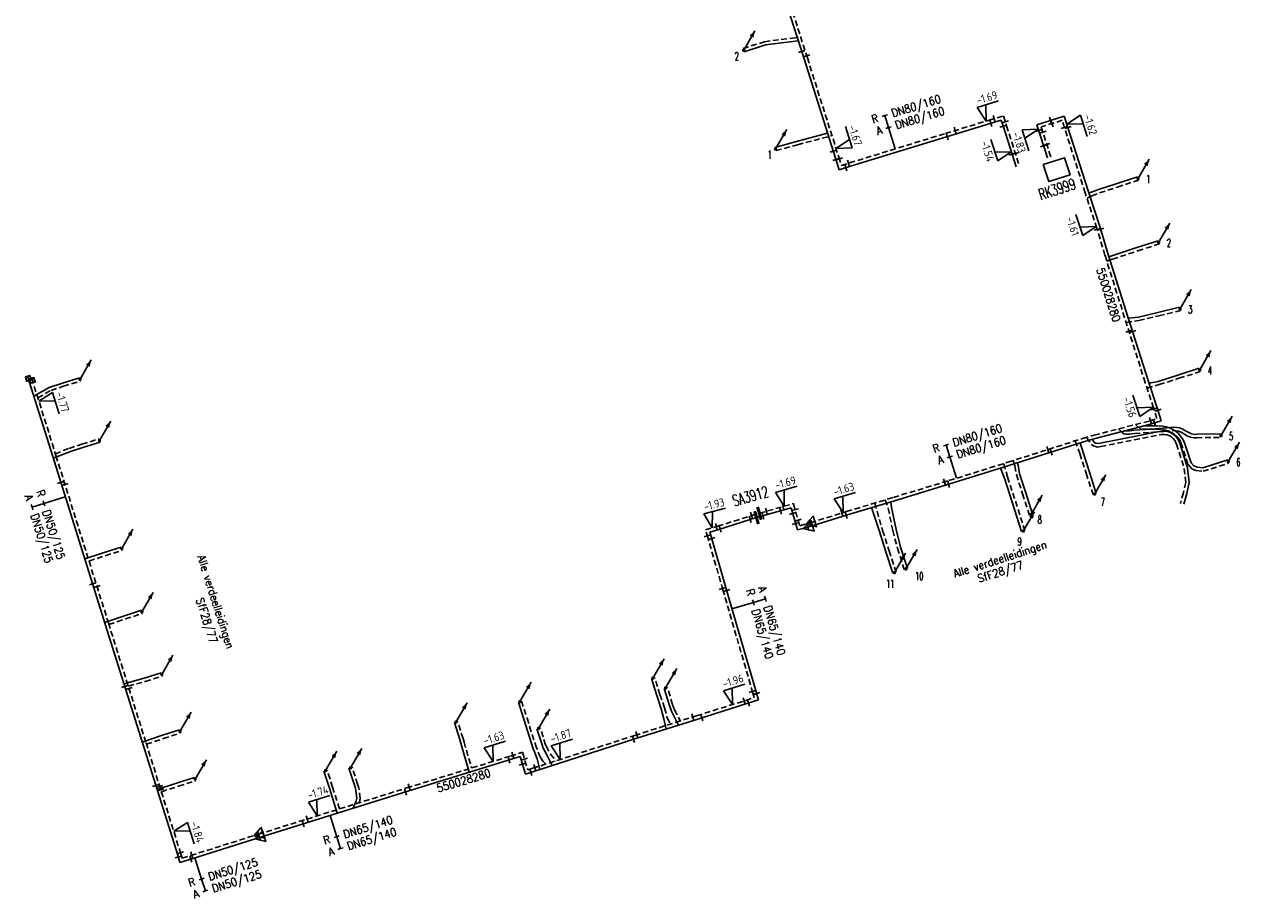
# Model space of a CAD drawing. Header units: millimetres. Extents: x 0 to 118212815, y 0 to 488348790.
# Tile 75 of 143: x 116528215 to 116664203, y 485286626 to 485384440. Entities that reach past the tile are written whole.
import ezdxf
from ezdxf.enums import TextEntityAlignment as Align

# ---------------------------------------------------------------- set-up
doc = ezdxf.new("R2010")
doc.units = ezdxf.units.MM
doc.header["$LTSCALE"] = 200
doc.linetypes.add('HIDDEN2', pattern=[4.7625, 3.175, -1.5875])
for name, color, linetype in [('WW-C-AFSLUITER', 7, 'Continuous'), ('WW-C-KAST', 7, 'Continuous'), ('WW-C-mof', 7, 'Continuous'), ('WW-C-stijgstrang', 7, 'Continuous'), ('WW-C-VERLOOP', 7, 'Continuous'), ('WW-I-diam', 7, 'Continuous'), ('WW-I-info', 7, 'Continuous'), ('WW-I-NAP', 7, 'Continuous'), ('WW-L-aanvoer', 3, 'Continuous'), ('WW-L-retour', 3, 'HIDDEN2')]:
    doc.layers.add(name, color=color, linetype=linetype)
doc.styles.add('DIN17', font='ROMANS.SHX', dxfattribs={"width": 0.9})
doc.styles.add('ISOCP', font='ISOCP.SHX')

# ---------------------------------------------------------------- blocks, each defined once
blk = doc.blocks.new('LR-kast')
at = {"color": 0, "linetype": 'ByBlock', "lineweight": -3}
blk.add_lwpolyline([(-2.5, 2), (2.5, 2), (2.5, -2), (-2.5, -2)], close=True, dxfattribs=at)
at = {"color": 7, "linetype": 'ByBlock', "lineweight": -3, "style": 'DIN17', "width": 0.7}
for tag, p in [('*1', (0, 5)), ('*2', (0, -5))]:
    blk.add_attdef(tag, text='', height=2.5, dxfattribs=at).set_placement(p, align=Align.MIDDLE)
at = {"color": 0, "linetype": 'ByBlock', "lineweight": -2, "style": 'DIN17', "width": 0.3, "flags": 1}
for tag, p in [('OCODE', (5, 1.25)), ('NCODE', (10, 1.25)), ('BC', (15, 1.25)), ('RK', (20, 1.25)), ('ST', (5, -1.25)), ('VCODE', (10, -1.25)), ('NIVO', (15, -1.25)), ('IMM', (20, -1.25))]:
    blk.add_attdef(tag, text='', height=1.8, dxfattribs=at).set_placement(p, align=Align.MIDDLE)
blk = doc.blocks.new('LR-VERL')
at = {"color": 0, "linetype": 'ByBlock', "lineweight": -2}
blk.add_lwpolyline([(1.08, 0), (-1.08, -1.25), (-1.08, 1.25)], close=True, dxfattribs=at)
blk = doc.blocks.new('LR-mof')
at = {"color": 0, "linetype": 'ByBlock', "lineweight": -2}
blk.add_line((0, -0.75), (0, 0.75), dxfattribs=at)
blk = doc.blocks.new('LR-AFS')
at = {"color": 0, "lineweight": -3, "const_width": 0.7}
blk.add_lwpolyline([(0, -1.5), (0, 1.5)], dxfattribs=at)
at = {"color": 7, "linetype": 'ByBlock', "lineweight": -2, "style": 'DIN17', "width": 0.9}
blk.add_attdef('*1', text='', height=2.5, dxfattribs=at).set_placement((0, 5), align=Align.MIDDLE)
at = {"color": 0, "linetype": 'ByBlock', "lineweight": -2, "style": 'DIN17', "width": 0.3, "flags": 1}
for tag, p in [('*2', (2.5, 1.5)), ('OCODE', (-7.5, -2.5)), ('NCODE', (-2.5, -2.5)), ('BC', (2.5, -2.5)), ('RK', (7.5, -2.5)), ('ST', (-7.5, -5)), ('VCODE', (-2.5, -5)), ('NIVO', (2.5, -5)), ('IMM', (7.5, -5)), ('FABR', (-7.5, -7.5)), ('TYPE', (-2.5, -7.5)), ('OPBOUW', (2.5, -7.5)), ('BEDIEN', (7.5, -7.5)), ('VERTR', (-7.5, -10)), ('OPBLEN', (-2.5, -10)), ('HULPST', (2.5, -10)), ('VERLSP', (7.5, -10)), ('DEKM', (-7.5, -12.5)), ('PDATUM', (-2.5, -12.5)), ('OPM', (2.5, -12.5)), ('BORD', (7.5, -12.5)), ('BORDL', (-7.5, -15)), ('BORDX', (-2.5, -15)), ('BORDY', (2.5, -15)), ('BORDZ', (7.5, -15))]:
    blk.add_attdef(tag, text='', height=1.8, dxfattribs=at).set_placement(p, align=Align.MIDDLE)
blk = doc.blocks.new('LR-DIAB2')
at = {"color": 0, "linetype": 'Continuous', "lineweight": -3}
blk.add_line((0, 5), (0, 7.8), dxfattribs=at)
at = {"color": 0, "lineweight": -3}
blk.add_line((0, 0), (0, 5), dxfattribs=at)
for points in [[(0.61, 7.8), (0, 7.8), (-0.61, 7.8)], [(0.61, 5), (0, 5), (-0.61, 5)]]:
    blk.add_lwpolyline(points, dxfattribs=at)
at = {"color": 1, "lineweight": -3, "style": 'DIN17', "width": 0.9}
for tag, p in [('*1', (-1.61, 7.8)), ('*2', (-1.61, 5.02))]:
    blk.add_attdef(tag, text='', height=1.8, dxfattribs=at).set_placement(p, align=Align.MIDDLE_RIGHT)
for tag, p in [('*11', (1.61, 7.8)), ('*12', (1.61, 5))]:
    blk.add_attdef(tag, text='', height=1.8, dxfattribs=at).set_placement(p, align=Align.MIDDLE_LEFT)
blk = doc.blocks.new('nap2')
at = {"color": 0, "linetype": 'Continuous', "lineweight": -3}
for p, q in [((1, 3.5), (-4, 3.5)), ((-1, 3.5), (0, 0)), ((1, 3.5), (0, 0))]:
    blk.add_line(p, q, dxfattribs=at)
at = {"color": 0, "linetype": 'Continuous', "lineweight": -3, "style": 'ISOCP'}
for tag, p in [('*1', (-1.5, 5)), ('*2', (-4, 1.5))]:
    blk.add_attdef(tag, text='', height=1.8, dxfattribs=at).set_placement(p, align=Align.MIDDLE)
blk = doc.blocks.new('nap1')
at = {"color": 0, "linetype": 'Continuous', "lineweight": -3}
for p, q in [((-1, 3.5), (0, 0)), ((-1, 3.5), (4, 3.5)), ((1, 3.5), (0, 0))]:
    blk.add_line(p, q, dxfattribs=at)
at = {"color": 0, "linetype": 'Continuous', "lineweight": -3, "style": 'ISOCP'}
for tag, p in [('*1', (1.7, 5)), ('*2', (4, 1.5))]:
    blk.add_attdef(tag, text='', height=1.8, dxfattribs=at).set_placement(p, align=Align.MIDDLE)
blk = doc.blocks.new('LR-hyp')
at = {"color": 7, "linetype": 'ByBlock', "lineweight": -3, "style": 'DIN17', "width": 0.9}
blk.add_attdef('*1', text='', height=1.8, dxfattribs=at).set_placement((0, 0), align=Align.MIDDLE)
at = {"color": 7, "linetype": 'ByBlock', "lineweight": -2, "style": 'DIN17', "width": 0.9, "flags": 1}
blk.add_attdef('*2', text='', height=1.8, dxfattribs=at).set_placement((0, -5), align=Align.MIDDLE)
blk = doc.blocks.new('LR-styg')
at = {"color": 0, "lineweight": -3}
blk.add_line((0, 0), (2.5, 4.33), dxfattribs=at)
at = {"color": 0, "lineweight": -3, "const_width": 0.375}
blk.add_lwpolyline([(-0.19, 0, 1), (0.19, 0, 1)], format="xyb", close=True, dxfattribs=at)
at = {"color": 0, "lineweight": -3}
blk.add_solid([(2.5, 4.33), (1.32, 3.28), (2.18, 2.78)], dxfattribs=at)
at = {"color": 7, "linetype": 'ByBlock', "lineweight": -2, "style": 'DIN17', "width": 0.5}
blk.add_attdef('*1', text='', height=1.8, dxfattribs=at).set_placement((0, -2.5), align=Align.MIDDLE)
blk = doc.blocks.new('LR-smof')
at = {"color": 0, "linetype": 'ByBlock', "lineweight": -2}
blk.add_lwpolyline([(1, 0.5), (0, 0.5), (0, -0.5), (1, -0.5)], dxfattribs=at)
blk = doc.blocks.new('LR-DIAO2')
at = {"color": 0, "lineweight": -3}
blk.add_line((0, 0), (0, -5), dxfattribs=at)
at = {"color": 0, "linetype": 'Continuous', "lineweight": -3}
blk.add_line((0, -5), (0, -7.8), dxfattribs=at)
at = {"color": 0, "lineweight": -3}
for points in [[(0.61, -5), (0, -5), (-0.61, -5)], [(0.61, -7.8), (0, -7.8), (-0.61, -7.8)]]:
    blk.add_lwpolyline(points, dxfattribs=at)
at = {"color": 1, "lineweight": -3, "style": 'DIN17', "width": 0.9}
for tag, p in [('*1', (-1.61, -5)), ('*2', (-1.61, -7.78))]:
    blk.add_attdef(tag, text='', height=1.8, dxfattribs=at).set_placement(p, align=Align.MIDDLE_RIGHT)
for tag, p in [('*11', (1.61, -5)), ('*12', (1.61, -7.8))]:
    blk.add_attdef(tag, text='', height=1.8, dxfattribs=at).set_placement(p, align=Align.MIDDLE_LEFT)

msp = doc.modelspace()

# ---------------------------------------------------------------- linework, layer by layer
at = {"layer": 'WW-L-aanvoer'}
for p, q in [((116611520, 485392935), (116615465, 485380579)), ((116611143, 485382132), (116614211, 485382525)), ((116614211, 485382525), (116614820, 485382600)), ((116608763, 485381366), (116611143, 485382132)), ((116615465, 485380579), (116618979, 485369471)), ((116644582, 485374178), (116641518, 485373201)), ((116647281, 485365709), (116644582, 485374178)), ((116631383, 485371865), (116636274, 485373351)), ((116636274, 485373351), (116637530, 485373735)), ((116637530, 485373735), (116637761, 485372981)), ((116637761, 485372981), (116639182, 485368484)), ((116641518, 485373201), (116642701, 485369488)), ((116612208, 485370674), (116614625, 485371323)), ((116614625, 485371323), (116618098, 485372256)), ((116620664, 485368572), (116631383, 485371865)), ((116618979, 485369471), (116619392, 485368169)), ((116619392, 485368169), (116620664, 485368572)), ((116650399, 485366600), (116652777, 485367371)), ((116647518, 485365609), (116648405, 485365954)), ((116648405, 485365954), (116650399, 485366600)), ((116648593, 485361727), (116647281, 485365709)), ((116647333, 485365551), (116647518, 485365609)), ((116649493, 485358705), (116648593, 485361727)), ((116649576, 485358443), (116652701, 485359456)), ((116652701, 485359456), (116655079, 485360227)), ((116651695, 485351729), (116649493, 485358705)), ((116655037, 485352206), (116657478, 485352782)), ((116653991, 485344478), (116651695, 485351729)), ((116651745, 485351570), (116652863, 485351694)), ((116652863, 485351694), (116655037, 485352206)), ((116657295, 485345198), (116659677, 485345957)), ((116528578, 485345076), (116531393, 485336079)), ((116531015, 485343817), (116532485, 485344302)), ((116532485, 485344302), (116534390, 485344911)), ((116654933, 485341654), (116653991, 485344478)), ((116654057, 485344280), (116655098, 485344499)), ((116655098, 485344499), (116657295, 485345198)), ((116529279, 485342836), (116531015, 485343817)), ((116655424, 485340084), (116654933, 485341654)), ((116654229, 485339710), (116655424, 485340084)), ((116648031, 485338116), (116654229, 485339710)), ((116648585, 485337577), (116655400, 485338938)), ((116651362, 485338972), (116651501, 485338968)), ((116651501, 485338968), (116651865, 485338972)), ((116651865, 485338972), (116652410, 485339028)), ((116652410, 485339028), (116654247, 485339168)), ((116653452, 485339510), (116654065, 485339521)), ((116654065, 485339521), (116654841, 485339526)), ((116654247, 485339168), (116655679, 485339279)), ((116654841, 485339526), (116655604, 485339489)), ((116655400, 485338938), (116655795, 485338946)), ((116655604, 485339489), (116655983, 485339423)), ((116655679, 485339279), (116656828, 485339367)), ((116655795, 485338946), (116656141, 485338882)), ((116655983, 485339423), (116656332, 485339310)), ((116656141, 485338882), (116656468, 485338786)), ((116656332, 485339310), (116656808, 485339086)), ((116656468, 485338786), (116656778, 485338600)), ((116656808, 485339086), (116657060, 485338915)), ((116656828, 485339367), (116657156, 485339350)), ((116657060, 485338915), (116657343, 485338660)), ((116657156, 485339350), (116657467, 485339290)), ((116657343, 485338660), (116657552, 485338412)), ((116657467, 485339290), (116657837, 485339146)), ((116657837, 485339146), (116658128, 485338971)), ((116658128, 485338971), (116658495, 485338760)), ((116658495, 485338760), (116658823, 485338632)), ((116534780, 485337096), (116536686, 485337703)), ((116638391, 485335088), (116646738, 485337741)), ((116646346, 485337616), (116646679, 485336524)), ((116646738, 485337741), (116648031, 485338116)), ((116647744, 485338033), (116647899, 485337710)), ((116647899, 485337710), (116648060, 485337593)), ((116648060, 485337593), (116648343, 485337538)), ((116648343, 485337538), (116648585, 485337577)), ((116656778, 485338600), (116657047, 485338370)), ((116657047, 485338370), (116657261, 485338095)), ((116657261, 485338095), (116657407, 485337833)), ((116657407, 485337833), (116657492, 485337587)), ((116657492, 485337587), (116658377, 485334840)), ((116657552, 485338412), (116657819, 485338079)), ((116657819, 485338079), (116657996, 485337750)), ((116657996, 485337750), (116658759, 485335384)), ((116658823, 485338632), (116659131, 485338571)), ((116659131, 485338571), (116659429, 485338575)), ((116659429, 485338575), (116662044, 485338610)), ((116531393, 485336079), (116537264, 485317354)), ((116531449, 485335901), (116533374, 485336648)), ((116533374, 485336648), (116534780, 485337096)), ((116646679, 485336524), (116647386, 485334331)), ((116631790, 485333034), (116638391, 485335088)), ((116637449, 485334795), (116637872, 485333687)), ((116639335, 485335388), (116639411, 485335141)), ((116639411, 485335141), (116639581, 485334171)), ((116658377, 485334840), (116658544, 485333172)), ((116658759, 485335384), (116659080, 485335052)), ((116659080, 485335052), (116659448, 485334902)), ((116659448, 485334902), (116660065, 485334823)), ((116660065, 485334823), (116662864, 485335702)), ((116637872, 485333687), (116639039, 485330066)), ((116639581, 485334171), (116640268, 485332038)), ((116647386, 485334331), (116648152, 485331951)), ((116625564, 485331151), (116631790, 485333034)), ((116640268, 485332038), (116641035, 485329658)), ((116658279, 485331970), (116657960, 485330757)), ((116658544, 485333172), (116658279, 485331970)), ((116620321, 485329569), (116625564, 485331151)), ((116625188, 485331038), (116625256, 485330371)), ((116609417, 485329048), (116610140, 485329254, -1394)), ((116610140, 485329254, -1394), (116614003, 485330356)), ((116614003, 485330356), (116614712, 485327871)), ((116615892, 485328190), (116620321, 485329569)), ((116623006, 485330380), (116623886, 485327702)), ((116625256, 485330371), (116625750, 485327917)), ((116639039, 485330066), (116639806, 485327686)), ((116604908, 485327635), (116605916, 485327924)), ((116605916, 485327924), (116609417, 485329048)), ((116614712, 485327871), (116615609, 485328126)), ((116615609, 485328126), (116615892, 485328190)), ((116625750, 485327917), (116626267, 485325950)), ((116605070, 485327130), (116604908, 485327635)), ((116606749, 485321272), (116605070, 485327130)), ((116623886, 485327702), (116624621, 485325420)), ((116534978, 485324645), (116537159, 485325358)), ((116537159, 485325358), (116539065, 485325965)), ((116624621, 485325420), (116625388, 485323041)), ((116626267, 485325950), (116627034, 485323571)), ((116610096, 485309752), (116606749, 485321272)), ((116537206, 485317541), (116539412, 485318283)), ((116539412, 485318283), (116541317, 485318894)), ((116537264, 485317354), (116541473, 485303947)), ((116541638, 485311295), (116543544, 485311901)), ((116539363, 485310668), (116541638, 485311295)), ((116598980, 485309345), (116598373, 485311250)), ((116600397, 485308243), (116599790, 485310149)), ((116598980, 485309345), (116599472, 485307882)), ((116609050, 485308446), (116610372, 485308875)), ((116610372, 485308875), (116610096, 485309752)), ((116583494, 485308611), (116584101, 485306705)), ((116599472, 485307882), (116599789, 485306736)), ((116600397, 485308243), (116600633, 485307602)), ((116600633, 485307602), (116601411, 485306044)), ((116603558, 485306724), (116609050, 485308446)), ((116576939, 485304424), (116576332, 485306330)), ((116584101, 485306705), (116585154, 485303399)), ((116596628, 485304532), (116603558, 485306724)), ((116599789, 485306736), (116600032, 485305608)), ((116541410, 485304145), (116543672, 485304908)), ((116543671, 485304910), (116545577, 485305517)), ((116586185, 485303716), (116585578, 485305622)), ((116541473, 485303947), (116545379, 485291482)), ((116577051, 485304037), (116576939, 485304424)), ((116577051, 485304037), (116577997, 485300766)), ((116585154, 485303399), (116585227, 485303255)), ((116585224, 485300851), (116596628, 485304532)), ((116586185, 485303716), (116586249, 485303538)), ((116586249, 485303538), (116586760, 485302582)), ((116571129, 485298656), (116582724, 485302219)), ((116582724, 485302219), (116583692, 485302523)), ((116583692, 485302523), (116584285, 485300563)), ((116585617, 485302280), (116585227, 485303255)), ((116585893, 485301067), (116585617, 485302280)), ((116586760, 485302582), (116587262, 485301509)), ((116562350, 485298991), (116561744, 485300897)), ((116565149, 485299310), (116564543, 485301216)), ((116584285, 485300563), (116585224, 485300851)), ((116543074, 485298836), (116545369, 485299580)), ((116545369, 485299580), (116547274, 485300188)), ((116565254, 485298984), (116565149, 485299310)), ((116554528, 485293477), (116571129, 485298656)), ((116562350, 485298991), (116563232, 485296192)), ((116565418, 485297865), (116565254, 485298984)), ((116565340, 485297568), (116565418, 485297865)), ((116565010, 485296747), (116565340, 485297568)), ((116546949, 485291098), (116554528, 485293477)), ((116545379, 485291482), (116545623, 485290682)), ((116545623, 485290682), (116546949, 485291098))]:
    msp.add_line(p, q, dxfattribs=at)
at = {"layer": 'WW-L-retour'}
for p, q in [((116611883, 485393049), (116615828, 485380694)), ((116608646, 485381727), (116611026, 485382494)), ((116611026, 485382494), (116614163, 485382902)), ((116614163, 485382902), (116615086, 485383016)), ((116615828, 485380694), (116619341, 485369586)), ((116636163, 485373714), (116637783, 485374210)), ((116637783, 485374210), (116638124, 485373094)), ((116631272, 485372228), (116636163, 485373714)), ((116638124, 485373094), (116639544, 485368598)), ((116644335, 485373701), (116641995, 485372955)), ((116641995, 485372955), (116643063, 485369603)), ((116646920, 485365592), (116644335, 485373701)), ((116614742, 485370961), (116618580, 485371992)), ((116620550, 485368935), (116631272, 485372228)), ((116612325, 485370312), (116614742, 485370961)), ((116619341, 485369586), (116619639, 485368646)), ((116619639, 485368646), (116620550, 485368935)), ((116648535, 485365597), (116650516, 485366239)), ((116650516, 485366239), (116652894, 485367009)), ((116648231, 485361614), (116646920, 485365592)), ((116647121, 485364980), (116647654, 485365238)), ((116647654, 485365238), (116648535, 485365597)), ((116649130, 485358594), (116648231, 485361614)), ((116649965, 485358170), (116652817, 485359094)), ((116652817, 485359094), (116655196, 485359865)), ((116651332, 485351614), (116649130, 485358594)), ((116649339, 485357933), (116649965, 485358170)), ((116655154, 485351844), (116657595, 485352419)), ((116653630, 485344360), (116651332, 485351614)), ((116651501, 485351081), (116652923, 485351317)), ((116652923, 485351317), (116655154, 485351844)), ((116657411, 485344837), (116659793, 485345596)), ((116529048, 485344847), (116531756, 485336192)), ((116532600, 485343942), (116534505, 485344550)), ((116654571, 485341538), (116653630, 485344360)), ((116653840, 485343729), (116655198, 485344132)), ((116655198, 485344132), (116657411, 485344837)), ((116529733, 485342657), (116531202, 485343486)), ((116531202, 485343486), (116532600, 485343942)), ((116654948, 485340333), (116654571, 485341538)), ((116647931, 485338482), (116654125, 485340075)), ((116654125, 485340075), (116654948, 485340333)), ((116650643, 485339181, -279), (116651082, 485338742)), ((116651082, 485338742), (116651238, 485338645)), ((116652444, 485338650), (116654276, 485338789)), ((116652560, 485339671, -279), (116653051, 485339196)), ((116653051, 485339196), (116653280, 485339136)), ((116653280, 485339136), (116654068, 485339141)), ((116654068, 485339141), (116654833, 485339146)), ((116654276, 485338789), (116655708, 485338900)), ((116654833, 485339146), (116655562, 485339110)), ((116655562, 485339110), (116655892, 485339053)), ((116655708, 485338900), (116656833, 485338986)), ((116655892, 485339053), (116656192, 485338956)), ((116656192, 485338956), (116656619, 485338754)), ((116656619, 485338754), (116656826, 485338615)), ((116656833, 485338986), (116657110, 485338972)), ((116657110, 485338972), (116657361, 485338923)), ((116657361, 485338923), (116657669, 485338804)), ((116657669, 485338804), (116657935, 485338644)), ((116533237, 485337002), (116534664, 485337457)), ((116534664, 485337457), (116536571, 485338065)), ((116638277, 485335451), (116646628, 485338105)), ((116645783, 485337836), (116646316, 485336411)), ((116646628, 485338105), (116647931, 485338482)), ((116647055, 485338229), (116647613, 485337448)), ((116647613, 485337448), (116647905, 485337235)), ((116648653, 485337203), (116655441, 485338559)), ((116651238, 485338645), (116651454, 485338588)), ((116651454, 485338588), (116651887, 485338593)), ((116651887, 485338593), (116652444, 485338650)), ((116655441, 485338559), (116655764, 485338565)), ((116655764, 485338565), (116656053, 485338512)), ((116656053, 485338512), (116656314, 485338435)), ((116656314, 485338435), (116656556, 485338290)), ((116656556, 485338290), (116656771, 485338106)), ((116656771, 485338106), (116656943, 485337884)), ((116656826, 485338615), (116657070, 485338395)), ((116656943, 485337884), (116657059, 485337677)), ((116657059, 485337677), (116657130, 485337471)), ((116657070, 485338395), (116657282, 485338200)), ((116657130, 485337471), (116658003, 485334762)), ((116657282, 485338200), (116657503, 485337914)), ((116657503, 485337914), (116657635, 485337633)), ((116657635, 485337633), (116658424, 485335183)), ((116657935, 485338644), (116658330, 485338416)), ((116658330, 485338416), (116658717, 485338265)), ((116658717, 485338265), (116659097, 485338191)), ((116659097, 485338191), (116659377, 485338195)), ((116659377, 485338195), (116662166, 485338232)), ((116531690, 485336403), (116533237, 485337002)), ((116531756, 485336192), (116537627, 485317468)), ((116646316, 485336411), (116647024, 485334214)), ((116647905, 485337235), (116648337, 485337152)), ((116648337, 485337152), (116648653, 485337203)), ((116631678, 485333397), (116638277, 485335451)), ((116637797, 485335301), (116638233, 485333807)), ((116638862, 485335637), (116639041, 485335052)), ((116639041, 485335052), (116639215, 485334067)), ((116658003, 485334762), (116658160, 485333195)), ((116658424, 485335183), (116658863, 485334730)), ((116658863, 485334730), (116659351, 485334531)), ((116660099, 485334436), (116662978, 485335339)), ((116625454, 485331515), (116631678, 485333397)), ((116638233, 485333807), (116639401, 485330182)), ((116639215, 485334067), (116639907, 485331921)), ((116647024, 485334214), (116647791, 485331835)), ((116659351, 485334531), (116660099, 485334436)), ((116639907, 485331921), (116640673, 485329542)), ((116657909, 485332059), (116657593, 485330853)), ((116658160, 485333195), (116657909, 485332059)), ((116610459, 485329740), (116614264, 485330825)), ((116614264, 485330825), (116614973, 485328340)), ((116620209, 485329933), (116625454, 485331515)), ((116623373, 485330887), (116624248, 485327819)), ((116624545, 485331241), (116624886, 485330286)), ((116605805, 485328288), (116609592, 485329492)), ((116609592, 485329492), (116610459, 485329740)), ((116616162, 485328678), (116620209, 485329933)), ((116624886, 485330286), (116625383, 485327820)), ((116639401, 485330182), (116640167, 485327803)), ((116604427, 485327893), (116605805, 485328288)), ((116604706, 485327020), (116604427, 485327893)), ((116614973, 485328340), (116616111, 485328662)), ((116616111, 485328662), (116616162, 485328678)), ((116624248, 485327819), (116624983, 485325537)), ((116625383, 485327820), (116625905, 485325834)), ((116606383, 485321167), (116604706, 485327020)), ((116537274, 485324995), (116539180, 485325603)), ((116624983, 485325537), (116625750, 485323157)), ((116625905, 485325834), (116626672, 485323454)), ((116535453, 485324400), (116537274, 485324995)), ((116609733, 485309643), (116606383, 485321167)), ((116539527, 485317921), (116541432, 485318532)), ((116537627, 485317468), (116541835, 485304061)), ((116537680, 485317299), (116539527, 485317921)), ((116541753, 485310932), (116543659, 485311539)), ((116539843, 485310407), (116541753, 485310932)), ((116599342, 485309460), (116598735, 485311366)), ((116600759, 485308358), (116600152, 485310264)), ((116599342, 485309460), (116599852, 485307973)), ((116603444, 485307086), (116608934, 485308808)), ((116608934, 485308808), (116609897, 485309120)), ((116609897, 485309120), (116609733, 485309643)), ((116583856, 485308726), (116584463, 485306820)), ((116599852, 485307973), (116600155, 485306841)), ((116600759, 485308358), (116600973, 485307771)), ((116600973, 485307771), (116601606, 485306505)), ((116577301, 485304540), (116576694, 485306445)), ((116584463, 485306820), (116585517, 485303513)), ((116596512, 485304894), (116603444, 485307086)), ((116600155, 485306841), (116600524, 485306162)), ((116543787, 485304546), (116545693, 485305154)), ((116585110, 485301214), (116596512, 485304894)), ((116586547, 485303832), (116585940, 485305738)), ((116541835, 485304061), (116545742, 485291594)), ((116541884, 485303904), (116543787, 485304546)), ((116577416, 485304143), (116577301, 485304540)), ((116577416, 485304143), (116578254, 485301243)), ((116585517, 485303513), (116585584, 485303378)), ((116585963, 485302439), (116585584, 485303378)), ((116586547, 485303832), (116586608, 485303682)), ((116586608, 485303682), (116587085, 485302781)), ((116571017, 485299019), (116582611, 485302582)), ((116582611, 485302582), (116583945, 485303000)), ((116583945, 485303000), (116584538, 485301038)), ((116586246, 485302009), (116585963, 485302439)), ((116586571, 485301685), (116586246, 485302009)), ((116587085, 485302781), (116587708, 485302052)), ((116562712, 485299106), (116562106, 485301012)), ((116565508, 485299424), (116564904, 485301330)), ((116584538, 485301038), (116585110, 485301214)), ((116545484, 485299218), (116547390, 485299826)), ((116565630, 485299039), (116565508, 485299424)), ((116543550, 485298591), (116545484, 485299218)), ((116554402, 485293836), (116571017, 485299019)), ((116562712, 485299106), (116563481, 485296668)), ((116565805, 485297843), (116565630, 485299039)), ((116565661, 485297348), (116565702, 485297449)), ((116565702, 485297449), (116565805, 485297843)), ((116546835, 485291461), (116554402, 485293836)), ((116545742, 485291594), (116545875, 485291160)), ((116545875, 485291160), (116546835, 485291461))]:
    msp.add_line(p, q, dxfattribs=at)

# ---------------------------------------------------------------- block references
at = {"layer": 'WW-C-AFSLUITER', "linetype": 'Continuous'}
ref = msp.add_blockref('LR-AFS', (116610140, 485329254), dxfattribs=dict(at, xscale=500, yscale=500, zscale=500, rotation=15.9164))
ref.add_attrib('*1', 'SA3912', dxfattribs={"layer": '0', "color": 7, "linetype": 'ByBlock', "lineweight": -2, "height": 1250, "rotation": 15.9164, "style": 'DIN17', "width": 0.65}).set_placement((116609454, 485331658), align=Align.MIDDLE)
at = {"layer": 'WW-C-AFSLUITER', "linetype": 'Continuous', "xscale": 500, "yscale": 500, "zscale": 500, "rotation": 15.9174}
msp.add_blockref('LR-AFS', (116610459, 485329740), dxfattribs=at)
at = {"layer": 'WW-C-KAST', "linetype": 'Continuous'}
ref = msp.add_blockref('LR-kast', (116643727, 485368184), dxfattribs=dict(at, xscale=500.0000000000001, yscale=500.0000000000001, zscale=500.0000000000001, rotation=17.82326837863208))
ref.add_attrib('*1', 'RK3999', dxfattribs={"layer": '0', "color": 7, "linetype": 'ByBlock', "lineweight": -3, "height": 1250, "rotation": 17.82327, "style": 'DIN17', "width": 0.65}).set_placement((116643773, 485366001), align=Align.MIDDLE)
at = {"layer": 'WW-C-mof', "linetype": 'Continuous', "xscale": 500, "yscale": 500, "zscale": 500}
for name, p, rotation in [('LR-mof', (116615201, 485381407), 287.7072), ('LR-mof', (116615760, 485380905), 287.7072), ('LR-mof', (116636718, 485373884), 17.0087), ('LR-mof', (116643038, 485373686), 17.6772), ('LR-mof', (116632365, 485372560), 16.9038), ('LR-mof', (116636371, 485373381), 17.0087), ('LR-mof', (116637743, 485373039), 287.0087), ('LR-mof', (116637991, 485373530), 287.0087), ('LR-mof', (116641724, 485372553), 287.6772), ('LR-mof', (116643202, 485373339), 17.6772), ('LR-mof', (116644590, 485372903), 287.6772324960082), ('LR-mof', (116644986, 485372909), 287.6772), ('LR-mof', (116631481, 485371894), 16.9038), ('LR-mof', (116642182, 485372369), 287.6772), ('LR-mof', (116618737, 485370237), 287.5541), ('LR-mof', (116638735, 485369897), 287.5348), ('LR-mof', (116639111, 485369971), 287.5348), ('LR-mof', (116642273, 485370832), 287.6772), ('LR-mof', (116642615, 485371010), 287.6772), ('LR-mof', (116619028, 485369317), 287.5874000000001), ('LR-mof', (116619401, 485369399), 287.5874000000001), ('LR-mof', (116620123, 485368401), 17.5874), ('LR-mof', (116620430, 485368897), 17.5874), ('LR-mof', (116648263, 485361506), 286.5834), ('LR-mof', (116648657, 485361515), 286.5834), ('LR-mof', (116651805, 485350121), 287.5744), ('LR-mof', (116652214, 485350089), 287.5744), ('LR-smof', (116528578, 485345076), 287.3767), ('LR-mof', (116528730, 485344591), 287.3767), ('LR-smof', (116529048, 485344847), 287.3767), ('LR-mof', (116529195, 485344375), 287.3767688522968), ('LR-mof', (116654601, 485341442), 287.3771), ('LR-mof', (116655054, 485341266), 287.3771), ('LR-mof', (116654232, 485340109), 17.3771), ('LR-mof', (116654687, 485339853), 17.3771), ('LR-mof', (116642720, 485336863), 17.6315), ('LR-mof', (116643126, 485336593), 17.6315), ('LR-mof', (116532298, 485333195), 287.4079), ('LR-mof', (116631179, 485333246), 16.8236), ('LR-mof', (116631642, 485332990), 16.8236), ('LR-mof', (116532769, 485332961), 287.4079), ('LR-mof', (116613112, 485330497), 15.9174), ('LR-mof', (116609417, 485329048), 17.862), ('LR-mof', (116609592, 485329492), 17.6416), ('LR-mof', (116610864, 485329460), 15.9174), ('LR-mof', (116611238, 485329962), 15.9174), ('LR-mof', (116612823, 485330019), 15.9174), ('LR-mof', (116614186, 485329713), 285.9174), ('LR-mof', (116614460, 485330141), 285.9174), ('LR-mof', (116619695, 485329773), 17.2216), ('LR-mof', (116620159, 485329519), 17.2969), ('LR-mof', (116605651, 485328244), 15.9887), ('LR-mof', (116606081, 485327977), 17.86200321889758), ('LR-mof', (116614502, 485328606), 285.9174), ('LR-mof', (116614794, 485328967), 285.9174), ('LR-mof', (116604643, 485327216), 287.7748), ('LR-mof', (116605128, 485326927), 285.9887), ('LR-mof', (116535859, 485321836), 287.4079), ('LR-mof', (116536346, 485321553), 287.4079), ('LR-mof', (116606340, 485321319), 285.9887), ('LR-mof', (116606799, 485321098), 286.205), ('LR-mof', (116539458, 485310365), 287.4263), ('LR-mof', (116539927, 485310141), 287.4263), ('LR-mof', (116608749, 485308750), 17.4183), ('LR-mof', (116609250, 485308511), 17.9473), ('LR-mof', (116609683, 485309813), 286.205), ('LR-mof', (116610154, 485309568), 287.4183), ('LR-mof', (116603003, 485306946), 17.5502), ('LR-mof', (116604013, 485306866), 17.4183), ('LR-mof', (116596385, 485304453), 17.8868), ('LR-mof', (116596765, 485304974), 17.5502), ('LR-mof', (116582447, 485302134), 17.084), ('LR-mof', (116582865, 485302661), 17.4084), ('LR-mof', (116584174, 485302242), 286.825772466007), ('LR-mof', (116583946, 485301685), 286.8258), ('LR-mof', (116584895, 485300750), 17.084), ('LR-mof', (116585348, 485301291), 17.8868), ('LR-mof', (116542929, 485299300), 287.4019), ('LR-mof', (116543366, 485299177), 287.4019), ('LR-mof', (116571277, 485299099), 197.0839739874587), ('LR-mof', (116543479, 485298815), 287.4019), ('LR-mof', (116570865, 485298573), 17.3241), ('LR-mof', (116559424, 485295005), 17.3241), ('LR-mof', (116559862, 485295539), 17.3241), ('LR-mof', (116545437, 485291292), 286.9621), ('LR-mof', (116545686, 485291773), 287.4019), ('LR-mof', (116546845, 485291065), 17.4019), ('LR-mof', (116546945, 485291495), 17.4287)]:
    msp.add_blockref(name, p, dxfattribs=dict(at, rotation=rotation))
at = {"layer": 'WW-C-mof', "xscale": 500, "yscale": 500, "zscale": 500}
for p, rotation in [((116615892, 485328190), 197.2969), ((116616162, 485328678), 197.2216), ((116554402, 485293836), 197.3241), ((116554528, 485293477), 197.3241)]:
    msp.add_blockref('LR-mof', p, dxfattribs=dict(at, rotation=rotation))
at = {"layer": 'WW-C-stijgstrang', "linetype": 'Continuous'}
ref = msp.add_blockref('LR-styg', (116608705, 485381546), dxfattribs=dict(at, xscale=500, yscale=500, zscale=500))
ref.add_attrib('*1', '2', dxfattribs={"layer": '0', "color": 1, "linetype": 'ByBlock', "lineweight": -2, "height": 900, "style": 'DIN17', "width": 0.5}).set_placement((116607930, 485380871), align=Align.MIDDLE)
ref = msp.add_blockref('LR-styg', (116612266, 485370493), dxfattribs=dict(at, xscale=500, yscale=500, zscale=500))
ref.add_attrib('*1', '1', dxfattribs={"layer": '0', "color": 1, "linetype": 'ByBlock', "lineweight": -2, "height": 900, "style": 'DIN17', "width": 0.5}).set_placement((116611619, 485369859), align=Align.MIDDLE)
ref = msp.add_blockref('LR-styg', (116652835, 485367190), dxfattribs=dict(at, xscale=500, yscale=500, zscale=500))
ref.add_attrib('*1', '1', dxfattribs={"layer": '0', "color": 1, "linetype": 'ByBlock', "lineweight": -2, "height": 900, "style": 'DIN17', "width": 0.5}).set_placement((116653974, 485367131), align=Align.MIDDLE)
ref = msp.add_blockref('LR-styg', (116655137, 485360046), dxfattribs=dict(at, xscale=500, yscale=500, zscale=500))
ref.add_attrib('*1', '2', dxfattribs={"layer": '0', "color": 1, "linetype": 'ByBlock', "lineweight": -2, "height": 900, "style": 'DIN17', "width": 0.5}).set_placement((116656276, 485359987), align=Align.MIDDLE)
ref = msp.add_blockref('LR-styg', (116657536, 485352601), dxfattribs=dict(at, xscale=500, yscale=500, zscale=500))
ref.add_attrib('*1', '3', dxfattribs={"layer": '0', "color": 1, "linetype": 'ByBlock', "lineweight": -2, "height": 900, "style": 'DIN17', "width": 0.5}).set_placement((116658674, 485352542), align=Align.MIDDLE)
at = {"layer": 'WW-C-stijgstrang', "linetype": 'Continuous', "xscale": 500, "yscale": 500, "zscale": 500}
for p in [(116534448, 485344731), (116536628, 485337884), (116539122, 485325784), (116541374, 485318713), (116543601, 485311720), (116598554, 485311308), (116599971, 485310206), (116583675, 485308669), (116545635, 485305335), (116576513, 485306388), (116585759, 485305680), (116564723, 485301273), (116547332, 485300007), (116561925, 485300954)]:
    msp.add_blockref('LR-styg', p, dxfattribs=at)
at = {"layer": 'WW-C-stijgstrang', "linetype": 'Continuous'}
ref = msp.add_blockref('LR-styg', (116659735, 485345777), dxfattribs=dict(at, xscale=500, yscale=500, zscale=500))
ref.add_attrib('*1', '4', dxfattribs={"layer": '0', "color": 1, "linetype": 'ByBlock', "lineweight": -2, "height": 900, "style": 'DIN17', "width": 0.5}).set_placement((116660873, 485345718), align=Align.MIDDLE)
ref = msp.add_blockref('LR-styg', (116662105, 485338421), dxfattribs=dict(at, xscale=500, yscale=500, zscale=500))
ref.add_attrib('*1', '5', dxfattribs={"layer": '0', "color": 1, "linetype": 'ByBlock', "lineweight": -2, "height": 900, "style": 'DIN17', "width": 0.5}).set_placement((116663243, 485338362), align=Align.MIDDLE)
ref = msp.add_blockref('LR-styg', (116662921, 485335520), dxfattribs=dict(at, xscale=500, yscale=500, zscale=500))
ref.add_attrib('*1', '6', dxfattribs={"layer": '0', "color": 1, "linetype": 'ByBlock', "lineweight": -2, "height": 900, "style": 'DIN17', "width": 0.5}).set_placement((116664060, 485335462), align=Align.MIDDLE)
ref = msp.add_blockref('LR-styg', (116647972, 485331893), dxfattribs=dict(at, xscale=500, yscale=500, zscale=500))
ref.add_attrib('*1', '7', dxfattribs={"layer": '0', "color": 1, "linetype": 'ByBlock', "lineweight": -2, "height": 900, "style": 'DIN17', "width": 0.5}).set_placement((116648888, 485331029), align=Align.MIDDLE)
ref = msp.add_blockref('LR-styg', (116640854, 485329600), dxfattribs=dict(at, xscale=500, yscale=500, zscale=500))
ref.add_attrib('*1', '8', dxfattribs={"layer": '0', "color": 1, "linetype": 'ByBlock', "lineweight": -2, "height": 900, "style": 'DIN17', "width": 0.5}).set_placement((116641826, 485329029), align=Align.MIDDLE)
ref = msp.add_blockref('LR-styg', (116639987, 485327744), dxfattribs=dict(at, xscale=500, yscale=500, zscale=500))
ref.add_attrib('*1', '9', dxfattribs={"layer": '0', "color": 1, "linetype": 'ByBlock', "lineweight": -2, "height": 900, "style": 'DIN17', "width": 0.5}).set_placement((116639576, 485326582), align=Align.MIDDLE)
ref = msp.add_blockref('LR-styg', (116625569, 485323099), dxfattribs=dict(at, xscale=500, yscale=500, zscale=500))
ref.add_attrib('*1', '11', dxfattribs={"layer": '0', "color": 1, "linetype": 'ByBlock', "lineweight": -2, "height": 900, "style": 'DIN17', "width": 0.5}).set_placement((116625109, 485321852), align=Align.MIDDLE)
ref = msp.add_blockref('LR-styg', (116626853, 485323513), dxfattribs=dict(at, xscale=500, yscale=500, zscale=500))
ref.add_attrib('*1', '10', dxfattribs={"layer": '0', "color": 1, "linetype": 'ByBlock', "lineweight": -2, "height": 900, "style": 'DIN17', "width": 0.5}).set_placement((116628365, 485322705), align=Align.MIDDLE)
at = {"layer": 'WW-C-VERLOOP', "linetype": 'Continuous', "xscale": 500, "yscale": 500, "zscale": 500}
for p, rotation in [((116616162, 485328678), 197.2216), ((116615892, 485328190), 197.2969), ((116554402, 485293836), 197.3241), ((116554528, 485293477), 197.3241)]:
    msp.add_blockref('LR-VERL', p, dxfattribs=dict(at, rotation=rotation))
at = {"layer": 'WW-I-diam', "linetype": 'Continuous', "xscale": 500, "yscale": 500, "zscale": 500}
for name, p, rotation, values in [('LR-DIAB2', (116625637, 485370497), 17.07365742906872, {'*1': 'R', '*11': 'DN80/160', '*2': 'A', '*12': 'DN80/160'}), ('LR-DIAB2', (116632508, 485333655), 17.28782474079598, {'*1': 'R', '*11': 'DN80/160', '*2': 'A', '*12': 'DN80/160'}), ('LR-DIAO2', (116532799, 485331596), 287.4078608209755, {'*1': 'R', '*11': 'DN50/125', '*2': 'A', '*12': 'DN50/125'}), ('LR-DIAB2', (116607393, 485319070), 286.204976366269, {'*1': 'A', '*11': 'DN65/140', '*2': 'R', '*12': 'DN65/140'}), ('LR-DIAO2', (116562424, 485295947), 17.32407417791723, {'*1': 'R', '*11': 'DN65/140', '*2': 'A', '*12': 'DN65/140'}), ('LR-DIAO2', (116547307, 485291210), 17.4285214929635, {'*1': 'R', '*11': 'DN50/125', '*2': 'A', '*12': 'DN50/125'})]:
    msp.add_blockref(name, p, dxfattribs=dict(at, rotation=rotation)).add_auto_attribs(values)
at = {"layer": 'WW-I-info', "linetype": 'Continuous'}
ref = msp.add_blockref('LR-hyp', (116649530, 485354182), dxfattribs=dict(at, xscale=500.0000000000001, yscale=500.0000000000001, zscale=500.0000000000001, rotation=287.5111))
ref.add_attrib('*1', '550028280', dxfattribs={"layer": '0', "color": 0, "linetype": 'ByBlock', "lineweight": -3, "height": 900, "rotation": 287.5111, "style": 'DIN17', "width": 0.9}).set_placement((116649530, 485354182), align=Align.MIDDLE)
ref = msp.add_blockref('LR-hyp', (116577372, 485299847), dxfattribs=dict(at, xscale=500, yscale=500, zscale=500, rotation=17.88676888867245))
ref.add_attrib('*1', '550028280', dxfattribs={"layer": '0', "color": 0, "linetype": 'ByBlock', "lineweight": -3, "height": 900, "rotation": 16.86317, "style": 'DIN17', "width": 0.9}).set_placement((116577372, 485299847), align=Align.MIDDLE)
at = {"layer": 'WW-I-NAP', "linetype": 'Continuous'}
ref = msp.add_blockref('nap1', (116635829, 485373613), dxfattribs=dict(at, xscale=500, yscale=500, zscale=500, rotation=16.90375901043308))
ref.add_attrib('*1', '-1.69', dxfattribs={"layer": '0', "color": 1, "linetype": 'Continuous', "lineweight": -3, "height": 900, "rotation": 16.90376, "style": 'ISOCP'}).set_placement((116635916, 485376252), align=Align.MIDDLE)
ref = msp.add_blockref('nap1', (116644874, 485373262), dxfattribs=dict(at, xscale=500, yscale=500, zscale=500, rotation=287.6772324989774))
ref.add_attrib('*1', '-1.62', dxfattribs={"layer": '0', "color": 1, "linetype": 'Continuous', "lineweight": -3, "height": 900, "rotation": 287.67723, "style": 'ISOCP'}).set_placement((116647514, 485373211), align=Align.MIDDLE)
ref = msp.add_blockref('nap2', (116619034, 485370558), dxfattribs=dict(at, xscale=500, yscale=500, zscale=500, rotation=287.5540679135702))
ref.add_attrib('*1', '-1.67', dxfattribs={"layer": '0', "color": 1, "linetype": 'Continuous', "lineweight": -3, "height": 900, "rotation": 287.55407, "style": 'ISOCP'}).set_placement((116621191, 485372027), align=Align.MIDDLE)
ref = msp.add_blockref('nap2', (116641675, 485372707), dxfattribs=dict(at, xscale=500, yscale=500, zscale=500, rotation=107.6772325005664))
ref.add_attrib('*1', '-1.83', dxfattribs={"layer": '0', "color": 1, "linetype": 'Continuous', "lineweight": -3, "height": 900, "rotation": 287.67723, "style": 'ISOCP'}).set_placement((116639521, 485371233), align=Align.MIDDLE)
ref = msp.add_blockref('nap1', (116638643, 485370190), dxfattribs=dict(at, xscale=500, yscale=500, zscale=500, rotation=107.5347574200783))
ref.add_attrib('*1', '-1.54', dxfattribs={"layer": '0', "color": 1, "linetype": 'Continuous', "lineweight": -3, "height": 900, "rotation": 287.53476, "style": 'ISOCP'}).set_placement((116636003, 485370247), align=Align.MIDDLE)
ref = msp.add_blockref('nap1', (116648160, 485361830), dxfattribs=dict(at, xscale=500, yscale=500, zscale=500, rotation=108.2412353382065))
ref.add_attrib('*1', '-1.61', dxfattribs={"layer": '0', "color": 1, "linetype": 'Continuous', "lineweight": -3, "height": 900, "rotation": 288.24124, "style": 'ISOCP'}).set_placement((116645519, 485361855), align=Align.MIDDLE)
ref = msp.add_blockref('nap1', (116529855, 485342269), dxfattribs=dict(at, xscale=500, yscale=500, zscale=500, rotation=287.3767688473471))
ref.add_attrib('*1', '-1.77', dxfattribs={"layer": '0', "color": 1, "linetype": 'Continuous', "lineweight": -3, "height": 900, "rotation": 287.37677, "style": 'ISOCP'}).set_placement((116532495, 485342204), align=Align.MIDDLE)
ref = msp.add_blockref('nap1', (116654550, 485341602), dxfattribs=dict(at, xscale=500, yscale=500, zscale=500, rotation=108.4423137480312))
ref.add_attrib('*1', '-1.56', dxfattribs={"layer": '0', "color": 1, "linetype": 'Continuous', "lineweight": -3, "height": 900, "rotation": 288.44231, "style": 'ISOCP'}).set_placement((116651909, 485341618), align=Align.MIDDLE)
ref = msp.add_blockref('nap1', (116613242, 485330534), dxfattribs=dict(at, xscale=500, yscale=500, zscale=500, rotation=15.91736367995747))
ref.add_attrib('*1', '-1.69', dxfattribs={"layer": '0', "color": 1, "linetype": 'Continuous', "lineweight": -3, "height": 900, "rotation": 15.91736, "style": 'ISOCP'}).set_placement((116613374, 485333171), align=Align.MIDDLE)
ref = msp.add_blockref('nap1', (116619837, 485329817), dxfattribs=dict(at, xscale=500, yscale=500, zscale=500, rotation=17.22164934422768))
ref.add_attrib('*1', '-1.63', dxfattribs={"layer": '0', "color": 1, "linetype": 'Continuous', "lineweight": -3, "height": 900, "rotation": 17.22165, "style": 'ISOCP'}).set_placement((116619909, 485332457), align=Align.MIDDLE)
ref = msp.add_blockref('nap1', (116605164, 485328116), dxfattribs=dict(at, xscale=500, yscale=500, zscale=500, rotation=13.90701503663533))
ref.add_attrib('*1', '-1.93', dxfattribs={"layer": '0', "color": 1, "linetype": 'Continuous', "lineweight": -3, "height": 900, "rotation": 13.90702, "style": 'ISOCP'}).set_placement((116605389, 485330747), align=Align.MIDDLE)
ref = msp.add_blockref('nap1', (116607452, 485308343), dxfattribs=dict(at, xscale=500, yscale=500, zscale=500, rotation=17.41828482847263))
ref.add_attrib('*1', '-1.96', dxfattribs={"layer": '0', "color": 1, "linetype": 'Continuous', "lineweight": -3, "height": 900, "rotation": 17.41828, "style": 'ISOCP'}).set_placement((116607515, 485310983), align=Align.MIDDLE)
ref = msp.add_blockref('nap1', (116580663, 485301983), dxfattribs=dict(at, xscale=500, yscale=500, zscale=500, rotation=17.08397399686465))
ref.add_attrib('*1', '-1.63', dxfattribs={"layer": '0', "color": 1, "linetype": 'Continuous', "lineweight": -3, "height": 900, "rotation": 17.08397, "style": 'ISOCP'}).set_placement((116580742, 485304623), align=Align.MIDDLE)
ref = msp.add_blockref('nap1', (116588190, 485302208), dxfattribs=dict(at, xscale=500, yscale=500, zscale=500, rotation=17.88676743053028))
ref.add_attrib('*1', '-1.87', dxfattribs={"layer": '0', "color": 1, "linetype": 'Continuous', "lineweight": -3, "height": 900, "rotation": 17.88677, "style": 'ISOCP'}).set_placement((116588231, 485304848), align=Align.MIDDLE)
ref = msp.add_blockref('nap1', (116560997, 485295893), dxfattribs=dict(at, xscale=500, yscale=500, zscale=500, rotation=17.32407417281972))
ref.add_attrib('*1', '-1.74', dxfattribs={"layer": '0', "color": 1, "linetype": 'Continuous', "lineweight": -3, "height": 900, "rotation": 17.32407, "style": 'ISOCP'}).set_placement((116561064, 485298533), align=Align.MIDDLE)
ref = msp.add_blockref('nap1', (116544937, 485294163), dxfattribs=dict(at, xscale=500, yscale=500, zscale=500, rotation=287.4018581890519))
ref.add_attrib('*1', '-1.84', dxfattribs={"layer": '0', "color": 1, "linetype": 'Continuous', "lineweight": -3, "height": 900, "rotation": 287.40186, "style": 'ISOCP'}).set_placement((116547577, 485294099), align=Align.MIDDLE)

# ---------------------------------------------------------------- texts
at = {"layer": 'WW-I-info', "style": 'DIN17', "width": 0.9}
for s, rotation, p in [('Alle verdeelleidingen', 17.85942, (116632317, 485322528)), ('Alle verdeelleidingen', 287.66449, (116547561, 485324877)), ('SfF28/77', 17.82747, (116635045, 485321969)), ('SfF28/77', 287.66449, (116547408, 485320109))]:
    msp.add_text(s, height=900, rotation=rotation, dxfattribs=at).set_placement(p)

doc.saveas('drawing.dxf')
